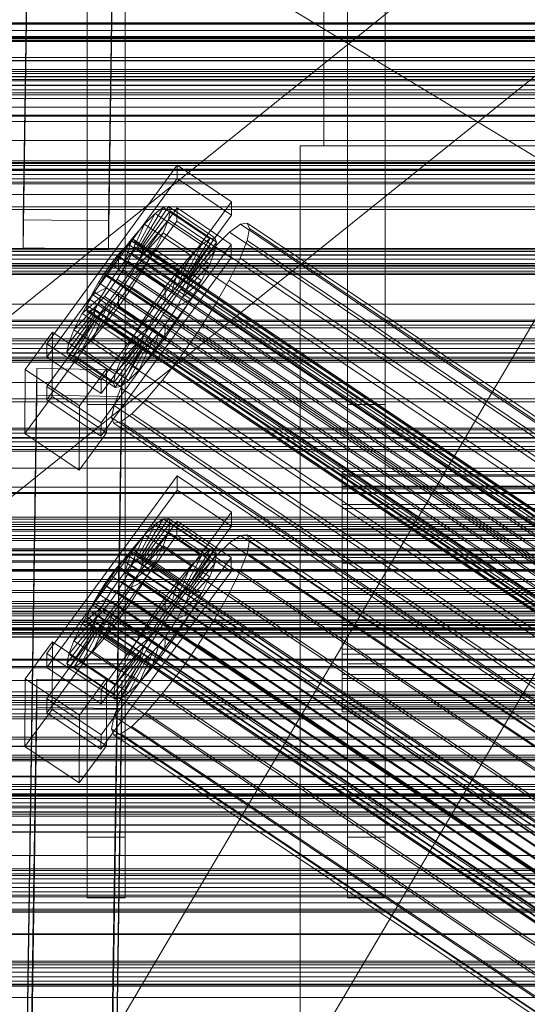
# Model space of a CAD drawing. Header units: millimetres. Extents: x -2233 to 65662, y -50530 to 6847.
# Tile 67 of 256: x -379 to -272, y -34781 to -34573. Entities that reach past the tile are written whole.
import ezdxf

# ---------------------------------------------------------------- set-up
doc = ezdxf.new("R2010")
doc.units = ezdxf.units.MM
for name, color, linetype, lineweight in [('COTAS_O', 1, 'Continuous', 0), ('frontal_briquetadora', 7, 'Continuous', 0), ('frontal_C01', 7, 'Continuous', 0), ('frontal_C02', 7, 'Continuous', 0), ('frontal_C03', 7, 'Continuous', 0), ('frontal_mezcladora', 7, 'Continuous', 0), ('frontal_secador', 7, 'Continuous', 0)]:
    doc.layers.add(name, color=color, linetype=linetype, lineweight=lineweight)
doc.dimstyles.new('R19_100', dxfattribs={"dimtxt": 250, "dimasz": 150, "dimexe": 150, "dimexo": 80, "dimgap": 100, "dimtad": 1, "dimtih": 1, "dimtoh": 1, "dimdsep": 46, "dimcen": 0.09, "dimadec": 0, "dimazin": 0, "dimtfac": 1, "dimtdec": 4, "dimtofl": 0, "dimtmove": 0, "dimatfit": 3, "dimfxl": 1, "dimtolj": 1, "dimtzin": 0, "dimarcsym": 0})

# ---------------------------------------------------------------- blocks, each defined once
blk = doc.blocks.new('DIM_R32_42')
at = {"layer": 'COTAS_O'}
for p, q in [((-650, -33700), (50, -33700)), ((50, -33700), (5, -33850)), ((50, -34900), (50, -33700)), ((50, -33700), (95, -33850)), ((50, -34900), (5, -34750)), ((50, -34900), (95, -34750)), ((-650, -34900), (50, -34900))]:
    blk.add_line(p, q, dxfattribs=at)
blk.add_text('1200 O', height=250, rotation=90, dxfattribs=at).set_placement((-50, -34300))
blk = doc.blocks.new('DIM_R32_43')
at = {"layer": 'COTAS_O'}
for p, q in [((-650, -34200), (-500, -34155)), ((650, -34200), (500, -34155)), ((-650, -34900), (-650, -34200)), ((-650, -34200), (650, -34200)), ((-650, -34200), (-500, -34245)), ((650, -34200), (500, -34245)), ((650, -34900), (650, -34200))]:
    blk.add_line(p, q, dxfattribs=at)
blk.add_text('1300 O', height=250, dxfattribs=at).set_placement((0, -34100))

msp = doc.modelspace()

# ---------------------------------------------------------------- linework, layer by layer
at = {"layer": 'frontal_briquetadora'}
for p, q in [((-430, -34680), (-223.45, -34680)), ((-430, -34680), (-210, -34680)), ((-430, -34680), (-320, -34680)), ((-320, -34736), (-320, -34680)), ((-430, -34736), (-210, -34736)), ((-430, -34736), (-320, -34736)), ((-320, -34736), (-210, -34736)), ((-320, -34760), (-320, -34736)), ((-320, -34750), (-320, -34736)), ((-430, -34750), (-210, -34750)), ((-430, -34750), (-320, -34750)), ((-320, -34750), (-210, -34750)), ((-320, -34760), (-320, -34750)), ((-490, -34760), (490, -34760)), ((-490, -34760), (340, -34760)), ((-490, -34760), (-320, -34760))]:
    msp.add_line(p, q, dxfattribs=at)
at = {"layer": 'frontal_C01'}
for p, q in [((-446.358, -34934.557), (-186.358, -34494.557)), ((-413.642, -34953.889), (-153.642, -34513.889)), ((425, -34575.677), (-425, -34575.677)), ((-425, -34587.189), (425, -34587.189)), ((-450, -34593.624), (450, -34593.624)), ((450, -34604.914), (-450, -34604.914)), ((-373.501, -34641.821), (-345.969, -34604.11)), ((-345.981, -34606.932), (-345.969, -34604.11)), ((-345.969, -34604.11), (-334.501, -34611.817)), ((-345.981, -34606.932), (-373.513, -34644.644)), ((-334.513, -34614.64), (-345.981, -34606.932)), ((-334.501, -34611.817), (-362.033, -34649.529)), ((-334.501, -34611.817), (-334.513, -34614.64)), ((-373.539, -34650.853), (-346.008, -34613.142)), ((-354.71, -34621.862), (-350.645, -34614.31)), ((-353.892, -34621.264), (-348.918, -34613.049)), ((-353.378, -34621.17), (-347.835, -34612.851)), ((-353.205, -34621.587), (-347.47, -34613.73)), ((-350.645, -34614.31), (-352.899, -34616.55)), ((-348.918, -34613.049), (-350.645, -34614.31)), ((-350.645, -34614.31), (-340.816, -34620.917)), ((-347.835, -34612.851), (-348.918, -34613.049)), ((-348.918, -34613.049), (-339.088, -34619.655)), ((-347.847, -34615.627), (-347.47, -34613.73)), ((-347.835, -34612.851), (-338.005, -34619.457)), ((-347.47, -34613.73), (-347.835, -34612.851)), ((-347.47, -34613.73), (-337.64, -34620.337)), ((-346.02, -34615.964), (-346.008, -34613.142)), ((-346.008, -34613.142), (-334.539, -34620.849)), ((-346.02, -34615.964), (-373.551, -34653.676)), ((-362.045, -34652.351), (-334.513, -34614.64)), ((-353.384, -34622.485), (-347.847, -34615.627)), ((-348.941, -34618.412), (-347.847, -34615.627)), ((-347.847, -34615.627), (-338.017, -34622.233)), ((-334.551, -34623.672), (-346.02, -34615.964)), ((-331.181, -34616.335), (-332.629, -34616.599)), ((-330.692, -34617.511), (-331.181, -34616.335)), ((-331.181, -34616.335), (-146.872, -34740.204)), ((-355.777, -34622.922), (-352.899, -34616.55)), ((-352.899, -34616.55), (-355.525, -34619.614)), ((-353.902, -34623.804), (-348.941, -34618.412)), ((-352.899, -34616.55), (-343.069, -34623.156)), ((-350.678, -34621.894), (-348.941, -34618.412)), ((-348.941, -34618.412), (-339.111, -34625.018)), ((-334.938, -34618.286), (-337.95, -34621.28)), ((-332.629, -34616.599), (-334.938, -34618.286)), ((-334.938, -34618.286), (-150.629, -34742.155)), ((-332.629, -34616.599), (-148.32, -34740.469)), ((-331.197, -34620.046), (-330.692, -34617.511)), ((-330.692, -34617.511), (-146.383, -34741.38)), ((-355.525, -34619.614), (-358.345, -34623.295)), ((-357.021, -34624.374), (-355.525, -34619.614)), ((-355.53, -34620.163), (-356.348, -34620.76)), ((-355.017, -34620.069), (-355.53, -34620.163)), ((-355.53, -34620.163), (-141.731, -34763.851)), ((-355.525, -34619.614), (-345.695, -34626.22)), ((-355.022, -34621.384), (-354.844, -34620.486)), ((-354.844, -34620.486), (-355.017, -34620.069)), ((-355.017, -34620.069), (-141.218, -34763.758)), ((-354.844, -34620.486), (-141.045, -34764.174)), ((-339.088, -34619.655), (-344.062, -34627.87)), ((-338.005, -34619.457), (-343.549, -34627.777)), ((-337.64, -34620.337), (-343.376, -34628.193)), ((-340.816, -34620.917), (-339.088, -34619.655)), ((-339.088, -34619.655), (-338.005, -34619.457)), ((-337.64, -34620.337), (-338.017, -34622.233)), ((-338.005, -34619.457), (-337.64, -34620.337)), ((-332.659, -34623.769), (-331.197, -34620.046)), ((-331.197, -34620.046), (-146.887, -34743.915)), ((-334.539, -34620.849), (-362.071, -34658.561)), ((-357.415, -34621.821), (-358.659, -34623.273)), ((-356.348, -34620.76), (-357.415, -34621.821)), ((-357.415, -34621.821), (-143.617, -34765.51)), ((-356.363, -34624.353), (-355.541, -34622.703)), ((-356.348, -34620.76), (-142.549, -34764.449)), ((-355.777, -34622.922), (-354.71, -34621.862)), ((-355.541, -34622.703), (-355.022, -34621.384)), ((-355.541, -34622.703), (-141.742, -34766.392)), ((-355.022, -34621.384), (-141.224, -34765.072)), ((-354.725, -34625.454), (-350.678, -34621.894)), ((-354.71, -34621.862), (-353.892, -34621.264)), ((-344.88, -34628.468), (-354.71, -34621.862)), ((-353.384, -34622.485), (-353.902, -34623.804)), ((-353.892, -34621.264), (-353.378, -34621.17)), ((-344.062, -34627.87), (-353.892, -34621.264)), ((-353.205, -34621.587), (-353.384, -34622.485)), ((-343.554, -34629.092), (-353.384, -34622.485)), ((-343.549, -34627.777), (-353.378, -34621.17)), ((-353.378, -34621.17), (-353.205, -34621.587)), ((-343.376, -34628.193), (-353.205, -34621.587)), ((-352.938, -34625.838), (-350.678, -34621.894)), ((-350.678, -34621.894), (-340.848, -34628.501)), ((-340.816, -34620.917), (-344.88, -34628.468)), ((-338.017, -34622.233), (-343.554, -34629.092)), ((-343.069, -34623.156), (-340.816, -34620.917)), ((-337.95, -34621.28), (-341.461, -34625.376)), ((-338.017, -34622.233), (-339.111, -34625.018)), ((-337.95, -34621.28), (-153.641, -34745.149)), ((-334.539, -34620.849), (-334.551, -34623.672)), ((-362.083, -34661.383), (-334.551, -34623.672)), ((-358.345, -34623.295), (-361.166, -34627.341)), ((-358.659, -34623.273), (-359.995, -34625.016)), ((-358.659, -34623.273), (-144.861, -34766.961)), ((-358.345, -34623.295), (-358.357, -34626.117)), ((-358.357, -34626.117), (-357.021, -34624.374)), ((-348.515, -34629.901), (-358.345, -34623.295)), ((-357.434, -34626.221), (-356.363, -34624.353)), ((-357.021, -34624.374), (-355.777, -34622.922)), ((-347.191, -34630.98), (-357.021, -34624.374)), ((-356.363, -34624.353), (-142.565, -34768.041)), ((-345.947, -34629.529), (-355.777, -34622.922)), ((-353.902, -34623.804), (-354.725, -34625.454)), ((-344.073, -34630.411), (-353.902, -34623.804)), ((-343.069, -34623.156), (-345.947, -34629.529)), ((-345.695, -34626.22), (-343.069, -34623.156)), ((-334.981, -34628.425), (-332.659, -34623.769)), ((-332.659, -34623.769), (-148.35, -34747.638)), ((-359.995, -34625.016), (-361.332, -34626.933)), ((-146.196, -34768.705), (-359.995, -34625.016)), ((-359.693, -34628.034), (-358.357, -34626.117)), ((-358.68, -34628.18), (-357.434, -34626.221)), ((-358.357, -34626.117), (-348.527, -34632.724)), ((-357.434, -34626.221), (-143.635, -34769.909)), ((-354.725, -34625.454), (-355.796, -34627.322)), ((-355.796, -34627.322), (-352.938, -34625.838)), ((-355.569, -34629.974), (-352.938, -34625.838)), ((-344.895, -34632.06), (-354.725, -34625.454)), ((-352.938, -34625.838), (-343.108, -34632.445)), ((-348.515, -34629.901), (-345.695, -34626.22)), ((-345.695, -34626.22), (-347.191, -34630.98)), ((-341.461, -34625.376), (-345.231, -34630.297)), ((-339.111, -34625.018), (-344.073, -34630.411)), ((-341.461, -34625.376), (-157.152, -34749.246)), ((-339.111, -34625.018), (-340.848, -34628.501)), ((450, -34627.201), (-450, -34627.201)), ((-361.166, -34627.341), (-363.797, -34631.477)), ((-362.578, -34628.892), (-363.648, -34630.76)), ((-361.332, -34626.933), (-362.578, -34628.892)), ((-362.578, -34628.892), (-148.779, -34772.58)), ((-361.332, -34626.933), (-147.533, -34770.621)), ((-359.693, -34628.034), (-361.166, -34627.341)), ((-361.166, -34627.341), (-351.336, -34633.947)), ((-360.939, -34629.993), (-359.693, -34628.034)), ((-360.017, -34630.097), (-358.68, -34628.18)), ((-349.863, -34634.64), (-359.693, -34628.034)), ((-358.68, -34628.18), (-144.881, -34771.869)), ((-355.796, -34627.322), (-357.042, -34629.281)), ((-345.966, -34633.929), (-355.796, -34627.322)), ((-344.88, -34628.468), (-345.947, -34629.529)), ((-340.848, -34628.501), (-344.895, -34632.06)), ((-344.062, -34627.87), (-344.88, -34628.468)), ((-343.549, -34627.777), (-344.062, -34627.87)), ((-343.554, -34629.092), (-343.376, -34628.193)), ((-343.376, -34628.193), (-343.549, -34627.777)), ((-340.848, -34628.501), (-343.108, -34632.445)), ((-338.003, -34633.697), (-334.981, -34628.425)), ((-334.981, -34628.425), (-150.672, -34752.294)), ((-363.648, -34630.76), (-364.471, -34632.41)), ((-360.939, -34629.993), (-363.797, -34631.477)), ((-363.648, -34630.76), (-149.85, -34774.449)), ((-362.01, -34631.861), (-360.939, -34629.993)), ((-361.352, -34631.84), (-360.017, -34630.097)), ((-351.109, -34636.599), (-360.939, -34629.993)), ((-360.017, -34630.097), (-146.218, -34773.785)), ((-358.39, -34634.02), (-355.569, -34629.974)), ((-357.042, -34629.281), (-358.378, -34631.198)), ((-357.042, -34629.281), (-355.569, -34629.974)), ((-347.212, -34635.888), (-357.042, -34629.281)), ((-355.569, -34629.974), (-345.739, -34636.581)), ((-351.336, -34633.947), (-348.515, -34629.901)), ((-345.231, -34630.297), (-349.002, -34635.706)), ((-348.527, -34632.724), (-348.515, -34629.901)), ((-347.191, -34630.98), (-348.527, -34632.724)), ((-345.947, -34629.529), (-347.191, -34630.98)), ((-160.922, -34754.166), (-345.231, -34630.297)), ((-344.895, -34632.06), (-344.073, -34630.411)), ((-344.073, -34630.411), (-343.554, -34629.092)), ((-363.797, -34631.477), (-366.057, -34635.421)), ((-362.01, -34631.861), (-366.057, -34635.421)), ((-364.471, -34632.41), (-364.989, -34633.729)), ((-364.471, -34632.41), (-150.672, -34776.098)), ((-363.797, -34631.477), (-353.967, -34638.083)), ((-362.833, -34633.511), (-362.01, -34631.861)), ((-362.596, -34633.292), (-361.352, -34631.84)), ((-352.18, -34638.468), (-362.01, -34631.861)), ((-361.352, -34631.84), (-147.554, -34775.529)), ((-359.714, -34632.941), (-361.21, -34637.701)), ((-359.714, -34632.941), (-360.958, -34634.393)), ((-358.378, -34631.198), (-359.714, -34632.941)), ((-349.884, -34639.548), (-359.714, -34632.941)), ((-358.378, -34631.198), (-358.39, -34634.02)), ((-348.548, -34637.804), (-358.378, -34631.198)), ((-348.527, -34632.724), (-349.863, -34634.64)), ((-345.966, -34633.929), (-344.895, -34632.06)), ((-343.108, -34632.445), (-345.966, -34633.929)), ((-343.108, -34632.445), (-345.739, -34636.581)), ((-363.351, -34634.83), (-368.888, -34641.688)), ((-362.833, -34633.511), (-367.794, -34638.904)), ((-364.989, -34633.729), (-365.168, -34634.627)), ((-365.168, -34634.627), (-364.995, -34635.044)), ((-365.168, -34634.627), (-151.369, -34778.316)), ((-364.995, -34635.044), (-364.482, -34634.95)), ((-364.995, -34635.044), (-151.196, -34778.732)), ((-364.989, -34633.729), (-151.191, -34777.417)), ((-364.482, -34634.95), (-363.664, -34634.353)), ((-364.482, -34634.95), (-150.683, -34778.639)), ((-360.958, -34634.393), (-363.836, -34640.766)), ((-363.664, -34634.353), (-362.596, -34633.292)), ((-363.664, -34634.353), (-149.865, -34778.041)), ((-363.53, -34635.729), (-363.351, -34634.83)), ((-363.351, -34634.83), (-362.833, -34633.511)), ((-353.521, -34641.436), (-363.351, -34634.83)), ((-353.003, -34640.117), (-362.833, -34633.511)), ((-362.596, -34633.292), (-148.798, -34776.98)), ((-360.958, -34634.393), (-362.025, -34635.454)), ((-361.21, -34637.701), (-358.39, -34634.02)), ((-351.128, -34640.999), (-360.958, -34634.393)), ((-358.39, -34634.02), (-348.56, -34640.627)), ((-353.967, -34638.083), (-351.336, -34633.947)), ((-351.336, -34633.947), (-349.863, -34634.64)), ((-349.863, -34634.64), (-351.109, -34636.599)), ((-347.212, -34635.888), (-345.966, -34633.929)), ((-341.52, -34639.226), (-338.003, -34633.697)), ((-338.003, -34633.697), (-153.694, -34757.566)), ((-363.53, -34635.729), (-369.265, -34643.585)), ((-363.357, -34636.145), (-368.9, -34644.464)), ((-362.843, -34636.051), (-367.817, -34644.267)), ((-366.057, -34635.421), (-367.794, -34638.904)), ((-362.025, -34635.454), (-366.09, -34643.005)), ((-366.057, -34635.421), (-356.228, -34642.027)), ((-363.357, -34636.145), (-363.53, -34635.729)), ((-353.7, -34642.335), (-363.53, -34635.729)), ((-362.843, -34636.051), (-363.357, -34636.145)), ((-353.527, -34642.751), (-363.357, -34636.145)), ((-362.025, -34635.454), (-362.843, -34636.051)), ((-353.014, -34642.658), (-362.843, -34636.051)), ((-352.196, -34642.06), (-362.025, -34635.454)), ((-353.967, -34638.083), (-351.109, -34636.599)), ((-349.002, -34635.706), (-352.519, -34641.235)), ((-351.109, -34636.599), (-352.18, -34638.468)), ((-349.002, -34635.706), (-164.693, -34759.575)), ((-345.739, -34636.581), (-348.56, -34640.627)), ((-348.548, -34637.804), (-347.212, -34635.888)), ((-345.739, -34636.581), (-347.212, -34635.888)), ((-450, -34638.491), (450, -34638.491)), ((-367.794, -34638.904), (-368.888, -34641.688)), ((-367.794, -34638.904), (-357.964, -34645.51)), ((-363.836, -34640.766), (-361.21, -34637.701)), ((-361.21, -34637.701), (-351.38, -34644.308)), ((-356.228, -34642.027), (-353.967, -34638.083)), ((-356.228, -34642.027), (-352.18, -34638.468)), ((-352.18, -34638.468), (-353.003, -34640.117)), ((-349.884, -34639.548), (-348.548, -34637.804)), ((-348.56, -34640.627), (-348.548, -34637.804)), ((-345.291, -34644.635), (-341.52, -34639.226)), ((-341.52, -34639.226), (-157.211, -34763.095)), ((-378.086, -34647.26), (-372.35, -34639.403)), ((-372.408, -34652.951), (-372.35, -34639.403)), ((-372.35, -34639.403), (-360.882, -34647.11)), ((-366.09, -34643.005), (-363.836, -34640.766)), ((-363.836, -34640.766), (-354.006, -34647.372)), ((-359.058, -34648.295), (-353.521, -34641.436)), ((-357.964, -34645.51), (-353.003, -34640.117)), ((-352.519, -34641.235), (-355.541, -34646.507)), ((-354.006, -34647.372), (-351.128, -34640.999)), ((-353.521, -34641.436), (-353.7, -34642.335)), ((-353.003, -34640.117), (-353.521, -34641.436)), ((-352.519, -34641.235), (-168.21, -34765.104)), ((-352.196, -34642.06), (-351.128, -34640.999)), ((-351.38, -34644.308), (-349.884, -34639.548)), ((-348.56, -34640.627), (-351.38, -34644.308)), ((-351.128, -34640.999), (-349.884, -34639.548)), ((-373.501, -34641.821), (-373.513, -34644.644)), ((-362.033, -34649.529), (-373.501, -34641.821)), ((-368.888, -34641.688), (-369.265, -34643.585)), ((-368.888, -34641.688), (-359.058, -34648.295)), ((-367.817, -34644.267), (-366.09, -34643.005)), ((-366.09, -34643.005), (-356.26, -34649.611)), ((-359.436, -34650.191), (-353.7, -34642.335)), ((-359.07, -34651.071), (-353.527, -34642.751)), ((-357.987, -34650.873), (-353.014, -34642.658)), ((-357.964, -34645.51), (-356.228, -34642.027)), ((-356.26, -34649.611), (-352.196, -34642.06)), ((-353.7, -34642.335), (-353.527, -34642.751)), ((-353.527, -34642.751), (-353.014, -34642.658)), ((-353.014, -34642.658), (-352.196, -34642.06)), ((-373.513, -34644.644), (-362.045, -34652.351)), ((-369.265, -34643.585), (-368.9, -34644.464)), ((-369.265, -34643.585), (-359.436, -34650.191)), ((-368.9, -34644.464), (-367.817, -34644.267)), ((-368.9, -34644.464), (-359.07, -34651.071)), ((-367.817, -34644.267), (-357.987, -34650.873)), ((-359.058, -34648.295), (-357.964, -34645.51)), ((-351.38, -34644.308), (-354.006, -34647.372)), ((-349.061, -34649.556), (-345.291, -34644.635)), ((-345.291, -34644.635), (-160.982, -34768.505)), ((-378.512, -34841.461), (-375.644, -34647.086)), ((-378.086, -34647.26), (-378.143, -34660.808)), ((-366.618, -34654.967), (-378.086, -34647.26)), ((-375.644, -34652.731), (-375.644, -34647.086)), ((-375.644, -34647.086), (-357.646, -34647.33)), ((-360.882, -34647.11), (-366.618, -34654.967)), ((-360.882, -34647.11), (-360.939, -34660.659)), ((-357.646, -34647.33), (-360.514, -34841.706)), ((-355.541, -34646.507), (-357.863, -34651.164)), ((-357.646, -34647.33), (-357.646, -34652.976)), ((-354.006, -34647.372), (-356.26, -34649.611)), ((-355.541, -34646.507), (-171.232, -34770.377)), ((-362.045, -34652.351), (-362.033, -34649.529)), ((-359.436, -34650.191), (-359.058, -34648.295)), ((-356.26, -34649.611), (-357.987, -34650.873)), ((-352.572, -34653.653), (-349.061, -34649.556)), ((-349.061, -34649.556), (-164.752, -34773.425)), ((-373.539, -34650.853), (-373.551, -34653.676)), ((-362.071, -34658.561), (-373.539, -34650.853)), ((-359.07, -34651.071), (-359.436, -34650.191)), ((-357.863, -34651.164), (-359.326, -34654.886)), ((-357.987, -34650.873), (-359.07, -34651.071)), ((-357.863, -34651.164), (-173.554, -34775.033)), ((-378.512, -34847.107), (-375.644, -34652.731)), ((-372.408, -34652.951), (-378.143, -34660.808)), ((-357.646, -34652.976), (-375.644, -34652.731)), ((-373.551, -34653.676), (-362.083, -34661.383)), ((-360.939, -34660.659), (-372.408, -34652.951)), ((-360.514, -34847.351), (-357.646, -34652.976)), ((-355.584, -34656.646), (-352.572, -34653.653)), ((-352.572, -34653.653), (-168.263, -34777.522)), ((-366.675, -34668.515), (-366.618, -34654.967)), ((-359.326, -34654.886), (-359.83, -34657.422)), ((-359.326, -34654.886), (-175.016, -34778.755)), ((-359.83, -34657.422), (-359.341, -34658.597)), ((-359.83, -34657.422), (-175.521, -34781.291)), ((-357.893, -34658.333), (-355.584, -34656.646)), ((-355.584, -34656.646), (-171.275, -34780.516)), ((-362.083, -34661.383), (-362.071, -34658.561)), ((-359.341, -34658.597), (-357.893, -34658.333)), ((-359.341, -34658.597), (-175.032, -34782.467)), ((-357.893, -34658.333), (-173.584, -34782.202)), ((-378.143, -34660.808), (-366.675, -34668.515)), ((-366.675, -34668.515), (-360.939, -34660.659)), ((-311.15, -34669.834), (-311.15, -34668.809)), ((-311.15, -34668.809), (-311.15, -34669.514)), ((-311.15, -34668.809), (311.15, -34668.809)), ((-311.15, -34669.514), (-311.15, -34671.902)), ((-311.15, -34669.514), (311.15, -34669.514)), ((-311.15, -34672.52), (-311.15, -34669.834)), ((-311.15, -34669.834), (311.15, -34669.834)), ((-311.15, -34671.902), (-311.15, -34675.809)), ((-311.15, -34671.902), (311.15, -34671.902)), ((-311.15, -34676.683), (-311.15, -34672.52)), ((-311.15, -34672.52), (311.15, -34672.52)), ((-311.15, -34675.809), (-311.15, -34680.969)), ((-311.15, -34675.809), (311.15, -34675.809)), ((-311.15, -34682.04), (-311.15, -34676.683)), ((-311.15, -34676.683), (311.15, -34676.683)), ((-311.15, -34680.969), (-311.15, -34687.032)), ((-311.15, -34680.969), (311.15, -34680.969)), ((-311.15, -34688.226), (-311.15, -34682.04)), ((-311.15, -34682.04), (311.15, -34682.04)), ((-440, -34685.204), (440, -34685.204)), ((-440, -34685.454), (440, -34685.454)), ((-440, -34685.567), (440, -34685.567)), ((-440, -34686.3), (440, -34686.3)), ((-440, -34686.519), (440, -34686.519)), ((-311.15, -34687.032), (-311.15, -34693.583)), ((311.15, -34687.032), (-311.15, -34687.032)), ((-440, -34687.684), (440, -34687.684)), ((-440, -34687.994), (440, -34687.994)), ((-311.15, -34694.819), (-311.15, -34688.226)), ((-311.15, -34688.226), (311.15, -34688.226)), ((-440, -34689.513), (440, -34689.513)), ((-440, -34689.892), (440, -34689.892)), ((440, -34691.661), (-440, -34691.661)), ((-440, -34692.084), (440, -34692.084)), ((-440, -34693.982), (440, -34693.982)), ((-440, -34694.42), (440, -34694.42)), ((-311.15, -34693.583), (-311.15, -34700.176)), ((-311.15, -34693.583), (311.15, -34693.583)), ((-311.15, -34701.37), (-311.15, -34694.819)), ((-311.15, -34694.819), (311.15, -34694.819)), ((-440, -34696.318), (440, -34696.318)), ((-440, -34696.741), (440, -34696.741)), ((-440, -34698.51), (440, -34698.51)), ((-440, -34698.89), (440, -34698.89)), ((-440, -34700.408), (440, -34700.408)), ((-440, -34700.718), (440, -34700.718)), ((-311.15, -34700.176), (-311.15, -34706.362)), ((-311.15, -34700.176), (311.15, -34700.176)), ((-311.15, -34707.433), (-311.15, -34701.37)), ((-311.15, -34701.37), (311.15, -34701.37)), ((-440, -34701.884), (440, -34701.884)), ((-440, -34702.103), (440, -34702.103)), ((-440, -34702.835), (440, -34702.835)), ((-440, -34702.949), (440, -34702.949)), ((-440, -34703.198), (440, -34703.198)), ((-311.15, -34706.362), (-311.15, -34711.719)), ((-311.15, -34706.362), (311.15, -34706.362)), ((-311.15, -34712.594), (-311.15, -34707.433)), ((-311.15, -34707.433), (311.15, -34707.433)), ((-311.15, -34711.719), (-311.15, -34715.883)), ((-311.15, -34711.719), (311.15, -34711.719)), ((-311.15, -34716.501), (-311.15, -34712.594)), ((-311.15, -34712.594), (311.15, -34712.594)), ((-311.15, -34715.883), (-311.15, -34718.568)), ((-311.15, -34715.883), (311.15, -34715.883)), ((-311.15, -34718.888), (-311.15, -34716.501)), ((-311.15, -34716.501), (311.15, -34716.501)), ((-311.15, -34718.568), (-311.15, -34719.594)), ((-311.15, -34718.568), (311.15, -34718.568)), ((-311.15, -34719.594), (-311.15, -34718.888)), ((-311.15, -34718.888), (311.15, -34718.888)), ((-311.15, -34719.594), (311.15, -34719.594))]:
    msp.add_line(p, q, dxfattribs=at)
at = {"layer": 'frontal_C02'}
for p, q in [((-378.512, -34615.627), (-375.644, -34422.222)), ((-357.646, -34422.465), (-360.514, -34615.87)), ((-378.512, -34621.588), (-375.644, -34428.183)), ((-360.514, -34621.831), (-357.646, -34428.427)), ((-450, -34591.833), (450, -34591.833)), ((450, -34603.756), (-450, -34603.756)), ((-425, -34610.274), (425, -34610.274)), ((-360.514, -34615.87), (-378.512, -34615.627)), ((-378.512, -34615.627), (-378.512, -34621.588)), ((-360.514, -34621.831), (-360.514, -34615.87)), ((425, -34621.728), (-425, -34621.728)), ((-378.512, -34621.588), (-360.514, -34621.831)), ((450, -34625.243), (-450, -34625.243)), ((425, -34625.415), (-425, -34625.415)), ((-450, -34637.165), (450, -34637.165)), ((-425, -34636.869), (425, -34636.869)), ((-373.501, -34707.289), (-345.969, -34669.766)), ((-345.981, -34672.747), (-345.969, -34669.766)), ((-345.969, -34669.766), (-334.501, -34677.435)), ((-345.981, -34672.747), (-373.513, -34710.269)), ((-334.513, -34680.416), (-345.981, -34672.747)), ((-334.501, -34677.435), (-362.033, -34714.958)), ((-353.892, -34687.118), (-348.918, -34678.858)), ((-353.378, -34687.063), (-347.835, -34678.74)), ((-348.918, -34678.858), (-350.645, -34680.046)), ((-347.835, -34678.74), (-348.918, -34678.858)), ((-348.918, -34678.858), (-339.088, -34685.432)), ((-347.835, -34678.74), (-338.005, -34685.314)), ((-347.47, -34679.7), (-347.835, -34678.74)), ((-334.501, -34677.435), (-334.513, -34680.416)), ((-373.539, -34716.826), (-346.008, -34679.304)), ((-362.045, -34717.938), (-334.513, -34680.416)), ((-354.71, -34687.681), (-350.645, -34680.046)), ((-353.205, -34687.517), (-347.47, -34679.7)), ((-350.645, -34680.046), (-352.899, -34682.222)), ((-350.645, -34680.046), (-340.816, -34686.619)), ((-347.847, -34681.672), (-347.47, -34679.7)), ((-347.47, -34679.7), (-337.64, -34686.273)), ((-346.02, -34682.284), (-346.008, -34679.304)), ((-346.008, -34679.304), (-334.539, -34686.973)), ((-346.02, -34682.284), (-373.551, -34719.807)), ((-355.777, -34688.712), (-352.899, -34682.222)), ((-352.899, -34682.222), (-355.525, -34685.238)), ((-353.384, -34688.451), (-347.847, -34681.672)), ((-352.899, -34682.222), (-343.069, -34688.795)), ((-348.941, -34684.521), (-347.847, -34681.672)), ((-347.847, -34681.672), (-338.017, -34688.245)), ((-334.551, -34689.953), (-346.02, -34682.284)), ((-332.629, -34682.337), (-334.938, -34683.924)), ((-331.181, -34682.179), (-332.629, -34682.337)), ((-332.629, -34682.337), (-148.32, -34805.591)), ((-330.692, -34683.462), (-331.181, -34682.179)), ((-331.181, -34682.179), (-146.872, -34805.433)), ((-353.902, -34689.801), (-348.941, -34684.521)), ((-350.678, -34688.054), (-348.941, -34684.521)), ((-348.941, -34684.521), (-339.111, -34691.095)), ((-334.938, -34683.924), (-337.95, -34686.833)), ((-334.938, -34683.924), (-150.629, -34807.179)), ((-331.197, -34686.098), (-330.692, -34683.462)), ((-330.692, -34683.462), (-146.383, -34806.716)), ((-334.539, -34686.973), (-362.071, -34724.495)), ((-355.525, -34685.238), (-358.345, -34688.89)), ((-356.348, -34686.585), (-357.415, -34687.616)), ((-357.021, -34690.141), (-355.525, -34685.238)), ((-355.53, -34686.023), (-356.348, -34686.585)), ((-356.348, -34686.585), (-142.549, -34829.561)), ((-355.017, -34685.967), (-355.53, -34686.023)), ((-355.53, -34686.023), (-141.731, -34828.998)), ((-355.525, -34685.238), (-345.695, -34691.812)), ((-355.022, -34687.355), (-354.844, -34686.421)), ((-354.844, -34686.421), (-355.017, -34685.967)), ((-355.017, -34685.967), (-141.218, -34828.942)), ((-354.844, -34686.421), (-141.045, -34829.397)), ((-354.71, -34687.681), (-353.892, -34687.118)), ((-353.892, -34687.118), (-353.378, -34687.063)), ((-344.062, -34693.692), (-353.892, -34687.118)), ((-343.549, -34693.636), (-353.378, -34687.063)), ((-353.378, -34687.063), (-353.205, -34687.517)), ((-340.816, -34686.619), (-344.88, -34694.254)), ((-339.088, -34685.432), (-344.062, -34693.692)), ((-338.005, -34685.314), (-343.549, -34693.636)), ((-337.64, -34686.273), (-343.376, -34694.091)), ((-343.069, -34688.795), (-340.816, -34686.619)), ((-337.95, -34686.833), (-341.461, -34690.866)), ((-340.816, -34686.619), (-339.088, -34685.432)), ((-339.088, -34685.432), (-338.005, -34685.314)), ((-337.64, -34686.273), (-338.017, -34688.245)), ((-338.005, -34685.314), (-337.64, -34686.273)), ((-337.95, -34686.833), (-153.641, -34810.088)), ((-334.539, -34686.973), (-334.551, -34689.953)), ((-332.659, -34689.907), (-331.197, -34686.098)), ((-331.197, -34686.098), (-146.887, -34809.352)), ((-358.345, -34688.89), (-361.166, -34692.927)), ((-358.659, -34689.045), (-359.995, -34690.774)), ((-357.415, -34687.616), (-358.659, -34689.045)), ((-358.659, -34689.045), (-144.861, -34832.02)), ((-358.345, -34688.89), (-358.357, -34691.87)), ((-348.515, -34695.463), (-358.345, -34688.89)), ((-357.415, -34687.616), (-143.617, -34830.591)), ((-357.021, -34690.141), (-355.777, -34688.712)), ((-356.363, -34690.379), (-355.541, -34688.705)), ((-355.777, -34688.712), (-354.71, -34687.681)), ((-345.947, -34695.285), (-355.777, -34688.712)), ((-355.541, -34688.705), (-355.022, -34687.355)), ((-355.541, -34688.705), (-141.742, -34831.681)), ((-355.022, -34687.355), (-141.224, -34830.331)), ((-354.725, -34691.474), (-350.678, -34688.054)), ((-344.88, -34694.254), (-354.71, -34687.681)), ((-353.384, -34688.451), (-353.902, -34689.801)), ((-353.205, -34687.517), (-353.384, -34688.451)), ((-343.554, -34695.025), (-353.384, -34688.451)), ((-343.376, -34694.091), (-353.205, -34687.517)), ((-352.938, -34692.03), (-350.678, -34688.054)), ((-350.678, -34688.054), (-340.848, -34694.628)), ((-343.069, -34688.795), (-345.947, -34695.285)), ((-345.695, -34691.812), (-343.069, -34688.795)), ((-338.017, -34688.245), (-343.554, -34695.025)), ((-338.017, -34688.245), (-339.111, -34691.095)), ((-362.083, -34727.476), (-334.551, -34689.953)), ((-359.995, -34690.774), (-361.332, -34692.687)), ((-146.196, -34833.75), (-359.995, -34690.774)), ((-358.357, -34691.87), (-357.021, -34690.141)), ((-357.434, -34692.262), (-356.363, -34690.379)), ((-347.191, -34696.714), (-357.021, -34690.141)), ((-356.363, -34690.379), (-142.565, -34833.354)), ((-353.902, -34689.801), (-354.725, -34691.474)), ((-344.073, -34696.374), (-353.902, -34689.801)), ((-341.461, -34690.866), (-345.231, -34695.747)), ((-339.111, -34691.095), (-344.073, -34696.374)), ((-341.461, -34690.866), (-157.152, -34814.12)), ((-339.111, -34691.095), (-340.848, -34694.628)), ((-334.981, -34694.63), (-332.659, -34689.907)), ((-332.659, -34689.907), (-148.35, -34813.162)), ((-361.166, -34692.927), (-363.797, -34697.075)), ((-361.332, -34692.687), (-362.578, -34694.652)), ((-361.332, -34692.687), (-147.533, -34835.662)), ((-359.693, -34693.782), (-361.166, -34692.927)), ((-361.166, -34692.927), (-351.336, -34699.5)), ((-359.693, -34693.782), (-358.357, -34691.87)), ((-358.68, -34694.227), (-357.434, -34692.262)), ((-358.357, -34691.87), (-348.527, -34698.444)), ((-357.434, -34692.262), (-143.635, -34835.238)), ((-355.796, -34693.358), (-357.042, -34695.323)), ((-354.725, -34691.474), (-355.796, -34693.358)), ((-355.796, -34693.358), (-352.938, -34692.03)), ((-345.966, -34699.931), (-355.796, -34693.358)), ((-355.569, -34696.178), (-352.938, -34692.03)), ((-344.895, -34698.048), (-354.725, -34691.474)), ((-352.938, -34692.03), (-343.108, -34698.604)), ((-348.515, -34695.463), (-345.695, -34691.812)), ((-345.695, -34691.812), (-347.191, -34696.714)), ((-362.578, -34694.652), (-363.648, -34696.535)), ((-362.578, -34694.652), (-148.779, -34837.627)), ((-360.939, -34695.747), (-359.693, -34693.782)), ((-360.017, -34696.139), (-358.68, -34694.227)), ((-349.863, -34700.356), (-359.693, -34693.782)), ((-358.68, -34694.227), (-144.881, -34837.202)), ((-357.042, -34695.323), (-358.378, -34697.235)), ((-357.042, -34695.323), (-355.569, -34696.178)), ((-347.212, -34701.896), (-357.042, -34695.323)), ((-351.336, -34699.5), (-348.515, -34695.463)), ((-348.527, -34698.444), (-348.515, -34695.463)), ((-345.947, -34695.285), (-347.191, -34696.714)), ((-344.88, -34694.254), (-345.947, -34695.285)), ((-340.848, -34694.628), (-344.895, -34698.048)), ((-344.062, -34693.692), (-344.88, -34694.254)), ((-344.073, -34696.374), (-343.554, -34695.025)), ((-343.549, -34693.636), (-344.062, -34693.692)), ((-343.554, -34695.025), (-343.376, -34694.091)), ((-343.376, -34694.091), (-343.549, -34693.636)), ((-340.848, -34694.628), (-343.108, -34698.604)), ((-338.003, -34699.946), (-334.981, -34694.63)), ((-334.981, -34694.63), (-150.672, -34817.885)), ((-363.797, -34697.075), (-366.057, -34701.051)), ((-362.01, -34697.631), (-366.057, -34701.051)), ((-363.648, -34696.535), (-364.471, -34698.209)), ((-360.939, -34695.747), (-363.797, -34697.075)), ((-363.797, -34697.075), (-353.967, -34703.648)), ((-363.648, -34696.535), (-149.85, -34839.51)), ((-362.833, -34699.304), (-362.01, -34697.631)), ((-362.01, -34697.631), (-360.939, -34695.747)), ((-352.18, -34704.204), (-362.01, -34697.631)), ((-361.352, -34697.869), (-360.017, -34696.139)), ((-351.109, -34702.321), (-360.939, -34695.747)), ((-360.017, -34696.139), (-146.218, -34839.115)), ((-358.378, -34697.235), (-359.714, -34698.964)), ((-358.39, -34700.215), (-355.569, -34696.178)), ((-358.378, -34697.235), (-358.39, -34700.215)), ((-348.548, -34703.809), (-358.378, -34697.235)), ((-355.569, -34696.178), (-345.739, -34702.752)), ((-345.231, -34695.747), (-349.002, -34701.144)), ((-347.191, -34696.714), (-348.527, -34698.444)), ((-160.922, -34819.001), (-345.231, -34695.747)), ((-344.895, -34698.048), (-344.073, -34696.374)), ((-362.833, -34699.304), (-367.794, -34704.584)), ((-364.989, -34699.558), (-365.168, -34700.492)), ((-364.471, -34698.209), (-364.989, -34699.558)), ((-364.989, -34699.558), (-151.191, -34842.534)), ((-364.471, -34698.209), (-150.672, -34841.184)), ((-363.664, -34700.329), (-362.596, -34699.298)), ((-363.351, -34700.654), (-362.833, -34699.304)), ((-353.003, -34705.878), (-362.833, -34699.304)), ((-362.596, -34699.298), (-361.352, -34697.869)), ((-362.596, -34699.298), (-148.798, -34842.273)), ((-361.352, -34697.869), (-147.554, -34840.844)), ((-359.714, -34698.964), (-361.21, -34703.867)), ((-359.714, -34698.964), (-360.958, -34700.393)), ((-349.884, -34705.538), (-359.714, -34698.964)), ((-353.967, -34703.648), (-351.336, -34699.5)), ((-351.336, -34699.5), (-349.863, -34700.356)), ((-348.527, -34698.444), (-349.863, -34700.356)), ((-345.966, -34699.931), (-344.895, -34698.048)), ((-343.108, -34698.604), (-345.966, -34699.931)), ((-343.108, -34698.604), (-345.739, -34702.752)), ((-363.53, -34701.588), (-369.265, -34709.405)), ((-363.351, -34700.654), (-368.888, -34707.433)), ((-366.057, -34701.051), (-367.794, -34704.584)), ((-362.025, -34701.424), (-366.09, -34709.059)), ((-366.057, -34701.051), (-356.228, -34707.624)), ((-365.168, -34700.492), (-364.995, -34700.947)), ((-365.168, -34700.492), (-151.369, -34843.468)), ((-364.995, -34700.947), (-364.482, -34700.891)), ((-364.995, -34700.947), (-151.196, -34843.922)), ((-364.482, -34700.891), (-363.664, -34700.329)), ((-364.482, -34700.891), (-150.683, -34843.866)), ((-360.958, -34700.393), (-363.836, -34706.883)), ((-363.664, -34700.329), (-149.865, -34843.304)), ((-363.53, -34701.588), (-363.351, -34700.654)), ((-363.357, -34702.043), (-363.53, -34701.588)), ((-353.7, -34708.162), (-363.53, -34701.588)), ((-353.521, -34707.228), (-363.351, -34700.654)), ((-362.025, -34701.424), (-362.843, -34701.987)), ((-360.958, -34700.393), (-362.025, -34701.424)), ((-352.196, -34707.998), (-362.025, -34701.424)), ((-361.21, -34703.867), (-358.39, -34700.215)), ((-351.128, -34706.967), (-360.958, -34700.393)), ((-358.39, -34700.215), (-348.56, -34706.789)), ((-349.002, -34701.144), (-352.519, -34706.689)), ((-349.863, -34700.356), (-351.109, -34702.321)), ((-349.002, -34701.144), (-164.693, -34824.398)), ((-347.212, -34701.896), (-345.966, -34699.931)), ((-341.52, -34705.491), (-338.003, -34699.946)), ((-338.003, -34699.946), (-153.694, -34823.2)), ((-363.357, -34702.043), (-368.9, -34710.365)), ((-362.843, -34701.987), (-367.817, -34710.247)), ((-363.836, -34706.883), (-361.21, -34703.867)), ((-362.843, -34701.987), (-363.357, -34702.043)), ((-353.527, -34708.616), (-363.357, -34702.043)), ((-353.014, -34708.56), (-362.843, -34701.987)), ((-361.21, -34703.867), (-351.38, -34710.44)), ((-356.228, -34707.624), (-353.967, -34703.648)), ((-353.967, -34703.648), (-351.109, -34702.321)), ((-351.109, -34702.321), (-352.18, -34704.204)), ((-349.884, -34705.538), (-348.548, -34703.809)), ((-345.739, -34702.752), (-348.56, -34706.789)), ((-348.56, -34706.789), (-348.548, -34703.809)), ((-348.548, -34703.809), (-347.212, -34701.896)), ((-345.739, -34702.752), (-347.212, -34701.896)), ((-378.086, -34712.648), (-372.35, -34704.831)), ((-372.408, -34719.137), (-372.35, -34704.831)), ((-372.35, -34704.831), (-360.882, -34712.5)), ((-367.794, -34704.584), (-368.888, -34707.433)), ((-367.794, -34704.584), (-357.964, -34711.157)), ((-357.964, -34711.157), (-353.003, -34705.878)), ((-356.228, -34707.624), (-352.18, -34704.204)), ((-353.003, -34705.878), (-353.521, -34707.228)), ((-352.18, -34704.204), (-353.003, -34705.878)), ((-351.38, -34710.44), (-349.884, -34705.538)), ((-351.128, -34706.967), (-349.884, -34705.538)), ((-345.291, -34710.888), (-341.52, -34705.491)), ((-341.52, -34705.491), (-157.211, -34828.745)), ((-373.501, -34707.289), (-373.513, -34710.269)), ((-362.033, -34714.958), (-373.501, -34707.289)), ((-368.888, -34707.433), (-369.265, -34709.405)), ((-368.888, -34707.433), (-359.058, -34714.007)), ((-366.09, -34709.059), (-363.836, -34706.883)), ((-363.836, -34706.883), (-354.006, -34713.457)), ((-359.058, -34714.007), (-353.521, -34707.228)), ((-357.964, -34711.157), (-356.228, -34707.624)), ((-356.26, -34715.633), (-352.196, -34707.998)), ((-352.519, -34706.689), (-355.541, -34712.004)), ((-354.006, -34713.457), (-351.128, -34706.967)), ((-353.521, -34707.228), (-353.7, -34708.162)), ((-353.014, -34708.56), (-352.196, -34707.998)), ((-352.519, -34706.689), (-168.21, -34829.943)), ((-352.196, -34707.998), (-351.128, -34706.967)), ((-348.56, -34706.789), (-351.38, -34710.44)), ((-369.265, -34709.405), (-368.9, -34710.365)), ((-369.265, -34709.405), (-359.436, -34715.979)), ((-367.817, -34710.247), (-366.09, -34709.059)), ((-366.09, -34709.059), (-356.26, -34715.633)), ((-359.436, -34715.979), (-353.7, -34708.162)), ((-359.07, -34716.938), (-353.527, -34708.616)), ((-357.987, -34716.82), (-353.014, -34708.56)), ((-353.7, -34708.162), (-353.527, -34708.616)), ((-353.527, -34708.616), (-353.014, -34708.56)), ((-373.513, -34710.269), (-362.045, -34717.938)), ((-368.9, -34710.365), (-367.817, -34710.247)), ((-368.9, -34710.365), (-359.07, -34716.938)), ((-367.817, -34710.247), (-357.987, -34716.82)), ((-359.058, -34714.007), (-357.964, -34711.157)), ((-355.541, -34712.004), (-357.863, -34716.728)), ((-355.541, -34712.004), (-171.232, -34835.259)), ((-351.38, -34710.44), (-354.006, -34713.457)), ((-349.061, -34715.769), (-345.291, -34710.888)), ((-345.291, -34710.888), (-160.982, -34834.142)), ((-378.512, -34906.121), (-375.644, -34712.717)), ((-378.086, -34712.648), (-378.143, -34726.955)), ((-366.618, -34720.317), (-378.086, -34712.648)), ((-375.644, -34718.678), (-375.644, -34712.717)), ((-375.644, -34712.717), (-357.646, -34712.96)), ((-360.882, -34712.5), (-366.618, -34720.317)), ((-360.882, -34712.5), (-360.939, -34726.807)), ((-357.646, -34712.96), (-360.514, -34906.365)), ((-359.436, -34715.979), (-359.058, -34714.007)), ((-357.646, -34712.96), (-357.646, -34718.921)), ((-354.006, -34713.457), (-356.26, -34715.633)), ((-362.045, -34717.938), (-362.033, -34714.958)), ((-359.07, -34716.938), (-359.436, -34715.979)), ((-356.26, -34715.633), (-357.987, -34716.82)), ((-352.572, -34719.801), (-349.061, -34715.769)), ((-349.061, -34715.769), (-164.752, -34839.023)), ((-373.539, -34716.826), (-373.551, -34719.807)), ((-362.071, -34724.495), (-373.539, -34716.826)), ((-357.863, -34716.728), (-359.326, -34720.537)), ((-357.987, -34716.82), (-359.07, -34716.938)), ((-357.863, -34716.728), (-173.554, -34839.982)), ((-378.512, -34912.083), (-375.644, -34718.678)), ((-372.408, -34719.137), (-378.143, -34726.955)), ((-357.646, -34718.921), (-375.644, -34718.678)), ((-373.551, -34719.807), (-362.083, -34727.476)), ((-360.939, -34726.807), (-372.408, -34719.137)), ((-366.675, -34734.624), (-366.618, -34720.317)), ((-360.514, -34912.326), (-357.646, -34718.921)), ((-359.326, -34720.537), (-359.83, -34723.173)), ((-359.326, -34720.537), (-175.016, -34843.792)), ((-355.584, -34722.71), (-352.572, -34719.801)), ((-352.572, -34719.801), (-168.263, -34843.056)), ((-362.083, -34727.476), (-362.071, -34724.495)), ((-359.83, -34723.173), (-359.341, -34724.456)), ((-359.83, -34723.173), (-175.521, -34846.427)), ((-359.341, -34724.456), (-357.893, -34724.298)), ((-359.341, -34724.456), (-175.032, -34847.71)), ((-357.893, -34724.298), (-355.584, -34722.71)), ((-357.893, -34724.298), (-173.584, -34847.553)), ((-355.584, -34722.71), (-171.275, -34845.965)), ((-378.143, -34726.955), (-366.675, -34734.624)), ((-366.675, -34734.624), (-360.939, -34726.807)), ((430, -34772.309), (-430, -34772.309)), ((430, -34777.309), (-430, -34777.309))]:
    msp.add_line(p, q, dxfattribs=at)
at = {"layer": 'frontal_C03'}
for p, q in [((-1424.399, -35474.583), (1405.601, -33199.271)), ((-1405.601, -35497.963), (1424.399, -33222.651)), ((1407.213, -35621.241), (-1422.787, -33902.381)), ((1250, -34574.208), (-1250, -34574.208)), ((1250, -34574.275), (-1250, -34574.275)), ((1250, -34577.125), (-1250, -34577.125)), ((1250, -34577.37), (-1250, -34577.37)), ((1250, -34581.982), (-1250, -34581.982)), ((1250, -34582.068), (-1250, -34582.068)), ((1250, -34584.318), (-1250, -34584.318)), ((1250, -34584.704), (-1250, -34584.704)), ((1250, -34585.37), (-1250, -34585.37)), ((-1250, -34586.302), (1250, -34586.302)), ((1250, -34587.244), (-1250, -34587.244)), ((1250, -34588.176), (-1250, -34588.176)), ((1250, -34588.842), (-1250, -34588.842)), ((1250, -34589.228), (-1250, -34589.228)), ((1250, -34603.152), (-1250, -34603.152)), ((1250, -34603.538), (-1250, -34603.538)), ((1250, -34604.204), (-1250, -34604.204)), ((-1250, -34605.136), (1250, -34605.136)), ((1250, -34606.078), (-1250, -34606.078)), ((1250, -34607.01), (-1250, -34607.01)), ((1250, -34607.676), (-1250, -34607.676)), ((1250, -34608.062), (-1250, -34608.062)), ((1250, -34621.986), (-1250, -34621.986)), ((1250, -34622.372), (-1250, -34622.372)), ((1250, -34623.038), (-1250, -34623.038)), ((-1250, -34623.97), (1250, -34623.97)), ((1250, -34624.912), (-1250, -34624.912)), ((1250, -34625.844), (-1250, -34625.844)), ((1250, -34626.51), (-1250, -34626.51)), ((1250, -34626.896), (-1250, -34626.896)), ((1250, -34640.819), (-1250, -34640.819)), ((1250, -34641.206), (-1250, -34641.206)), ((1250, -34641.872), (-1250, -34641.872)), ((-1250, -34642.804), (1250, -34642.804)), ((1250, -34643.746), (-1250, -34643.746)), ((1250, -34644.678), (-1250, -34644.678)), ((1250, -34645.344), (-1250, -34645.344)), ((1250, -34645.73), (-1250, -34645.73)), ((1250, -34659.653), (-1250, -34659.653)), ((1250, -34660.04), (-1250, -34660.04)), ((1250, -34660.705), (-1250, -34660.705)), ((-1250, -34661.638), (1250, -34661.638)), ((1250, -34662.579), (-1250, -34662.579)), ((1250, -34663.512), (-1250, -34663.512)), ((1250, -34664.178), (-1250, -34664.178)), ((1250, -34664.564), (-1250, -34664.564)), ((1250, -34678.487), (-1250, -34678.487)), ((1250, -34678.873), (-1250, -34678.873)), ((1250, -34679.539), (-1250, -34679.539)), ((-1250, -34680.472), (1250, -34680.472)), ((1250, -34681.413), (-1250, -34681.413)), ((1250, -34682.346), (-1250, -34682.346)), ((1250, -34683.012), (-1250, -34683.012)), ((1250, -34683.398), (-1250, -34683.398)), ((1250, -34697.321), (-1250, -34697.321)), ((1250, -34697.707), (-1250, -34697.707)), ((1250, -34698.373), (-1250, -34698.373)), ((-1250, -34699.306), (1250, -34699.306)), ((1250, -34700.247), (-1250, -34700.247)), ((1250, -34701.18), (-1250, -34701.18)), ((1250, -34701.845), (-1250, -34701.845)), ((1250, -34702.232), (-1250, -34702.232)), ((1250, -34703.786), (-1250, -34703.786)), ((1250, -34703.871), (-1250, -34703.871)), ((1250, -34708.484), (-1250, -34708.484)), ((1250, -34708.729), (-1250, -34708.729)), ((1250, -34716.155), (-1250, -34716.155)), ((1250, -34716.541), (-1250, -34716.541)), ((1250, -34717.207), (-1250, -34717.207)), ((1250, -34717.252), (-1250, -34717.252)), ((1250, -34717.618), (-1250, -34717.618)), ((-1250, -34718.139), (1250, -34718.139)), ((1250, -34719.081), (-1250, -34719.081)), ((1250, -34720.013), (-1250, -34720.013)), ((1250, -34720.679), (-1250, -34720.679)), ((1250, -34721.065), (-1250, -34721.065)), ((1496, -34725.392), (-1496, -34725.392)), ((1496, -34725.419), (-1496, -34725.419)), ((1496, -34726.86), (-1496, -34726.86)), ((1496, -34726.937), (-1496, -34726.937)), ((1250, -34728.754), (-1250, -34728.754)), ((1496, -34729.6), (-1496, -34729.6)), ((1496, -34729.715), (-1496, -34729.715)), ((-1250, -34729.186), (1250, -34729.186)), ((1496, -34733.195), (-1496, -34733.195)), ((-1496, -34733.33), (1496, -34733.33)), ((1250, -34734.989), (-1250, -34734.989)), ((1496, -34737.096), (-1496, -34737.096)), ((1250, -34735.375), (-1250, -34735.375)), ((1250, -34736.041), (-1250, -34736.041)), ((-1250, -34736.973), (1250, -34736.973)), ((1496, -34737.231), (-1496, -34737.231)), ((1250, -34737.915), (-1250, -34737.915)), ((1250, -34738.847), (-1250, -34738.847)), ((1496, -34740.711), (-1496, -34740.711)), ((1496, -34740.826), (-1496, -34740.826)), ((1250, -34739.513), (-1250, -34739.513)), ((1250, -34739.899), (-1250, -34739.899)), ((1250, -34741.24), (-1250, -34741.24)), ((1250, -34741.672), (-1250, -34741.672)), ((1496, -34743.489), (-1496, -34743.489)), ((1496, -34743.566), (-1496, -34743.566)), ((1496, -34745.007), (-1496, -34745.007)), ((1496, -34745.034), (-1496, -34745.034)), ((1250, -34752.808), (-1250, -34752.808)), ((1250, -34753.174), (-1250, -34753.174)), ((1250, -34753.823), (-1250, -34753.823)), ((1250, -34754.209), (-1250, -34754.209)), ((1250, -34754.875), (-1250, -34754.875)), ((-1250, -34755.807), (1250, -34755.807)), ((1250, -34756.749), (-1250, -34756.749)), ((1250, -34757.681), (-1250, -34757.681)), ((1250, -34758.347), (-1250, -34758.347)), ((1250, -34758.733), (-1250, -34758.733)), ((-1415, -34761.304), (1415, -34761.304)), ((1250, -34761.697), (-1250, -34761.697)), ((1250, -34761.942), (-1250, -34761.942)), ((1250, -34766.554), (-1250, -34766.554)), ((1250, -34766.64), (-1250, -34766.64)), ((1250, -34772.657), (-1250, -34772.657)), ((1250, -34773.043), (-1250, -34773.043)), ((1250, -34773.709), (-1250, -34773.709)), ((-1250, -34774.641), (1250, -34774.641)), ((1250, -34775.583), (-1250, -34775.583)), ((1250, -34776.515), (-1250, -34776.515)), ((1250, -34777.181), (-1250, -34777.181)), ((1250, -34777.567), (-1250, -34777.567))]:
    msp.add_line(p, q, dxfattribs=at)
at = {"layer": 'frontal_mezcladora'}
for p, q in [((-365, -34590), (-365, -34525.346)), ((-357, -34590), (-357, -34525.346)), ((-310, -34590), (-310, -34525.346)), ((-302, -34590), (-302, -34525.346)), ((-315, -34600), (-315, -34535)), ((240, -34590), (-420, -34590)), ((-365, -34654.654), (-365, -34590)), ((-357, -34590), (-365, -34590)), ((-357, -34590), (-357, -34654.654)), ((-310, -34654.654), (-310, -34590)), ((-302, -34590), (-310, -34590)), ((-302, -34590), (-302, -34654.654)), ((-320, -34600), (-260, -34600)), ((-320, -34820), (-320, -34600)), ((-315, -34600), (315, -34600)), ((-420, -34637.898), (240, -34637.898)), ((-365, -34654.654), (-365, -34709.466)), ((-365, -34654.654), (-357, -34654.654)), ((-357, -34654.654), (-357, -34709.466)), ((-310, -34654.654), (-310, -34709.466)), ((-310, -34654.654), (-302, -34654.654)), ((-302, -34654.654), (-302, -34709.466)), ((-420, -34681.107), (240, -34681.107)), ((-625, -34710), (625, -34710)), ((-625, -34710), (-150, -34710)), ((-365, -34709.466), (-365, -34746.089)), ((-365, -34709.466), (-357, -34709.466)), ((-357, -34709.466), (-357, -34746.089)), ((-310, -34709.466), (-310, -34746.089)), ((-310, -34709.466), (-302, -34709.466)), ((-302, -34709.466), (-302, -34746.089)), ((-420, -34715.398), (240, -34715.398)), ((-625, -34725), (625, -34725)), ((-625, -34730), (625, -34730)), ((-625, -34730), (-150, -34730)), ((-420, -34737.414), (240, -34737.414)), ((-420, -34745), (240, -34745)), ((-400, -34745), (220, -34745)), ((-365, -34746.089), (-365, -34758.95)), ((-365, -34746.089), (-357, -34746.089)), ((-357, -34746.089), (-357, -34758.95)), ((-310, -34746.089), (-310, -34758.95)), ((-310, -34746.089), (-302, -34746.089)), ((-302, -34746.089), (-302, -34758.95)), ((-600, -34760), (600, -34760)), ((-465, -34760), (295, -34760)), ((-365, -34758.95), (-357, -34758.95)), ((-310, -34758.95), (-302, -34758.95)), ((-400, -34780), (220, -34780))]:
    msp.add_line(p, q, dxfattribs=at)
at = {"layer": 'frontal_secador'}
for p, q in [((1320, -34574), (-1320, -34574)), ((1250, -34574.141), (-1250, -34574.141)), ((1320, -34575.657), (-1320, -34575.657)), ((1320, -34576.928), (-1320, -34576.928)), ((1320, -34577.727), (-1320, -34577.727)), ((1320, -34578), (-1320, -34578)), ((1250, -34577.285), (-1250, -34577.285)), ((1250, -34578), (-1250, -34578)), ((1250, -34581.314), (-1250, -34581.314)), ((1250, -34583.856), (-1250, -34583.856)), ((1250, -34585.455), (-1250, -34585.455)), ((1250, -34586), (-1250, -34586)), ((1360, -34593.5), (-1360, -34593.5)), ((1360, -34594.863), (-1360, -34594.863)), ((1250, -34593.75), (-1250, -34593.75)), ((1360, -34598.859), (-1360, -34598.859)), ((1360, -34605.216), (-1360, -34605.216)), ((1360, -34613.5), (-1360, -34613.5)), ((1250, -34612.924), (-1250, -34612.924)), ((1360, -34623.147), (-1360, -34623.147)), ((-1360, -34633.5), (1360, -34633.5)), ((-1250, -34633.5), (1250, -34633.5)), ((1360, -34643.853), (-1360, -34643.853)), ((-1250, -34645), (1250, -34645)), ((-1400, -34650), (1400, -34650)), ((-1250, -34650), (1250, -34650)), ((1360, -34653.5), (-1360, -34653.5)), ((1250, -34654.076), (-1250, -34654.076)), ((1360, -34661.784), (-1360, -34661.784)), ((1360, -34668.141), (-1360, -34668.141)), ((1360, -34672.137), (-1360, -34672.137)), ((1360, -34673.5), (-1360, -34673.5)), ((1250, -34673.25), (-1250, -34673.25)), ((1250, -34689.715), (-1250, -34689.715)), ((1250, -34702.349), (-1250, -34702.349)), ((1250, -34710.291), (-1250, -34710.291)), ((1250, -34713), (-1250, -34713))]:
    msp.add_line(p, q, dxfattribs=at)

# ---------------------------------------------------------------- dimensions: what is measured, and where the dimension line sits
at = {"layer": 'COTAS_O'}
for p2, distance, picture, middle in [((-650, -33700), -700, 'DIM_R32_42', (50, -34300)), ((650, -34900), 700, 'DIM_R32_43', (0, -34200))]:
    dim = msp.add_aligned_dim(p1=(-650, -34900), p2=p2, distance=distance, text='<> O', dimstyle='R19_100', dxfattribs=at)
    dim.commit()
    dim.dimension.update_dxf_attribs({"geometry": picture, "text_midpoint": middle})

doc.saveas('drawing.dxf')
